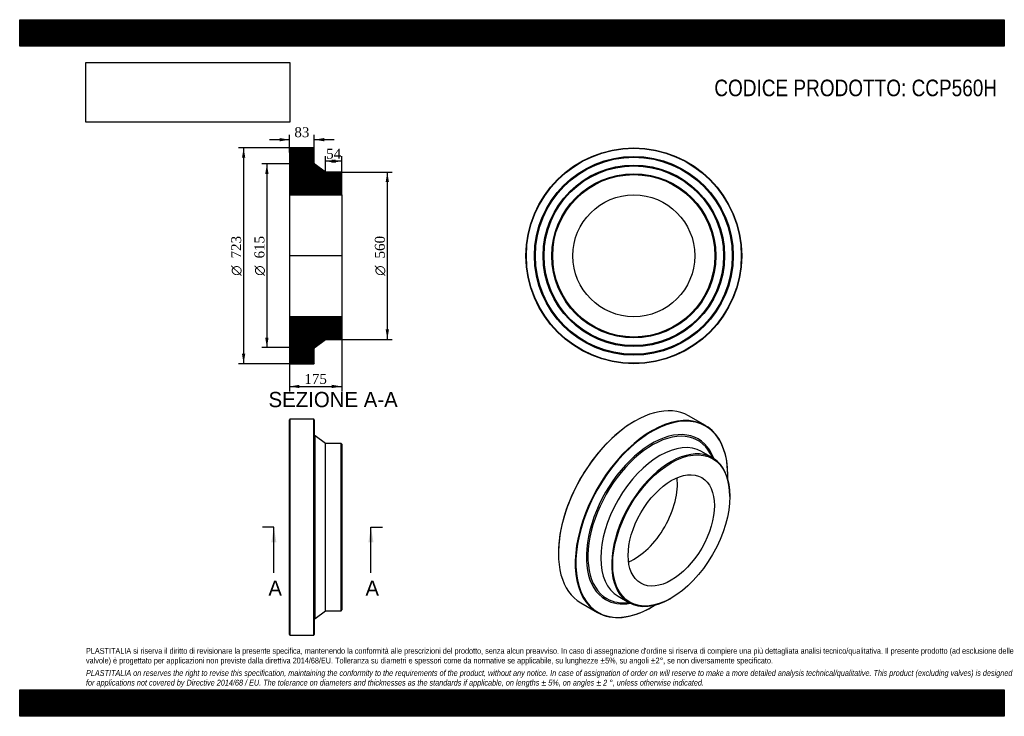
# Model space of a CAD drawing. Header units: millimetres. Extents: x 0 to 3300, y 0 to 2333.
import ezdxf
from ezdxf.enums import TextEntityAlignment as Align
from ezdxf.lldxf.tags import DXFTag

# ---------------------------------------------------------------- set-up
doc = ezdxf.new("R2010")
doc.units = ezdxf.units.MM
doc.header["$LTSCALE"] = 11.111111
for name, color, linetype in [('CCP560H', 7, 'Continuous'), ('Default', 7, 'Continuous'), ('DV4_Default', 7, 'Continuous')]:
    doc.layers.add(name, color=color, linetype=linetype)
doc.styles.add('SEACAD_Solid_Edge_ANSI', font='seans.ttf')
doc.styles.add('SEACAD_Solid_Edge_ANSI1_Symbols', font='semeca1.ttf')
doc.styles.add('SEACAD_Times_New_Roman', font='times.ttf')
tags = doc.linetypes.add('CENTER2', pattern=[28.575, 19.05, -3.175, 3.175, -3.175]).pattern_tags.tags
tags[10:11] = [DXFTag(74, 4), DXFTag(75, 0), DXFTag(340, '0'), DXFTag(46, 0.0), DXFTag(50, 0.0), DXFTag(44, 0.0), DXFTag(45, 0.0)]
tags[8:9] = [DXFTag(74, 4), DXFTag(75, 0), DXFTag(340, '0'), DXFTag(46, 0.0), DXFTag(50, 0.0), DXFTag(44, 0.0), DXFTag(45, 0.0)]
tags[6:7] = [DXFTag(74, 4), DXFTag(75, 0), DXFTag(340, '0'), DXFTag(46, 0.0), DXFTag(50, 0.0), DXFTag(44, 0.0), DXFTag(45, 0.0)]
tags[4:5] = [DXFTag(74, 4), DXFTag(75, 0), DXFTag(340, '0'), DXFTag(46, 0.0), DXFTag(50, 0.0), DXFTag(44, 0.0), DXFTag(45, 0.0)]
doc.dimstyles.new('ANSImm', dxfattribs={"dimtxt": 33.333333, "dimasz": 33.333333, "dimexe": 16.666667, "dimexo": 0, "dimgap": 8.333333, "dimtad": 1, "dimdsep": 46, "dimtxsty": 'SEACAD_Times_New_Roman', "dimblk1": '_SE_FILLED', "dimblk2": '_SE_FILLED', "dimsah": 1, "dimcen": 16.666667, "dimazin": 0, "dimtfac": 0.85, "dimtdec": 3, "dimtofl": 0, "dimtmove": 0, "dimatfit": 3, "dimfxl": 1, "dimarcsym": 0})
picture_1 = doc.add_image_def('image1.jpg', size_in_pixel=(4302, 1260))

# ---------------------------------------------------------------- blocks, each defined once
blk = doc.blocks.new('SE')
at = {"layer": 'CCP560H', "color": 7, "linetype": 'Continuous'}
for p, q in [((905.9, 995.1), (904.4, 993.6)), ((904.4, 273.6), (904.4, 993.6)), ((905.9, 995.1), (905.9, 272.1)), ((985.9, 995.1), (905.9, 995.1)), ((985.9, 272.1), (985.9, 995.1)), ((987.4, 993.6), (985.9, 995.1)), ((987.4, 993.6), (987.4, 273.6)), ((989.9, 327.9), (989.9, 939.3)), ((1025.4, 913.6), (989.9, 939.3)), ((1025.4, 353.6), (1025.4, 913.6)), ((1076.9, 913.6), (1025.4, 913.6)), ((1076.9, 353.6), (1076.9, 913.6)), ((1079.4, 911.1), (1076.9, 913.6)), ((1079.4, 911.1), (1079.4, 356.1)), ((989.9, 327.9), (1025.4, 353.6)), ((1025.4, 353.6), (1076.9, 353.6)), ((1076.9, 353.6), (1079.4, 356.1)), ((904.4, 273.6), (905.9, 272.1)), ((905.9, 272.1), (985.9, 272.1)), ((985.9, 272.1), (987.4, 273.6))]:
    blk.add_line(p, q, dxfattribs=at)
for centre, start, end in [((993.4, 944.2), 180, 234.1073), ((993.4, 323), 125.8927, 180)]:
    blk.add_arc(centre, 6, start, end, dxfattribs=at)
blk = doc.blocks.new('SE1')
at = {"layer": 'CCP560H', "color": 7, "linetype": 'Continuous'}
for p, q in [((2298.4, 973.7), (2241.8, 1006.4)), ((2061.1, 988.5), (2060, 987.8)), ((2322, 866), (2285.6, 887)), ((2373.3, 807), (2373.3, 808.2)), ((2380, 735.8), (2380, 737.8)), ((1805.5, 546.9), (1805.5, 545.7)), ((2005.6, 402), (2042, 381)), ((1880.3, 380.2), (1936.9, 347.6)), ((2117.6, 365.5), (2118.7, 366.1)), ((2182, 394.9), (2183.8, 395.9))]:
    blk.add_line(p, q, dxfattribs=at)
for centre, major_axis, start_param, end_param in [((2061.1, 693.3), (180.7, 313.1), 0, 3.141593), ((2117.6, 660.6), (-180.8, -313.1), 2.356194, 6.283185), ((2118.7, 660), (180, 311.8), 0, 3.971128), ((2060, 693.9), (-180, -311.8), 3.926991, 5.497787), ((2118.7, 660), (-155.3, -269), 2.693362, 6.283185), ((2120.5, 659), (-152.9, -264.7), 2.728591, 6.283185), ((2118.7, 660), (180, 311.8), 5.45365, 6.283185), ((2145.6, 644.5), (-140, -242.5), 3.141593, 6.283185), ((2182, 623.5), (-140, -242.5), 2.356194, 6.283185), ((2060, 693.9), (-102.1, -176.9), 0.65064, 2.490952), ((2117.6, 660.6), (-180.8, -313.1), 0, 0.785398), ((2118.7, 660), (-155.3, -269), 0, 0.448231), ((2120.5, 659), (-152.9, -264.7), 0, 0.413002), ((2182, 623.5), (-140, -242.5), 0, 0.785398)]:
    blk.add_ellipse(centre, major_axis=major_axis, ratio=0.57735, start_param=start_param, end_param=end_param, dxfattribs=at)
for major_axis in [(138.8, 240.3), (-102.2, -176.9)]:
    blk.add_ellipse((2183.8, 622.5), major_axis=major_axis, ratio=0.57735, dxfattribs=at)
blk = doc.blocks.new('SE2')
at = {"layer": 'CCP560H', "color": 7, "linetype": 'Continuous'}
for radius in [361.5, 360, 333, 331.5, 330, 304, 302.5, 301, 275, 273.5, 272, 204.3]:
    blk.add_circle((2058.3, 1542.5), radius, dxfattribs=at)
blk = doc.blocks.new('SE4')
at = {"color": 7, "linetype": 'Continuous', "style": 'SEACAD_Solid_Edge_ANSI'}
blk.add_text('A', height=51.1, dxfattribs=at).set_placement((833.5, 454.7), align=Align.TOP_LEFT)
blk = doc.blocks.new('SE5')
at = {"color": 7, "linetype": 'Continuous', "style": 'SEACAD_Solid_Edge_ANSI'}
blk.add_text('A', height=51.1, dxfattribs=at).set_placement((1158.8, 454.7), align=Align.TOP_LEFT)
blk = doc.blocks.new('SEANNOT_GROUP')
at = {"linetype": 'Continuous'}
blk.add_hatch(color=7, dxfattribs=at).paths.add_polyline_path([(860.4, 582.5), (851.9, 633.6), (843.4, 582.5)])
at = {"color": 7, "linetype": 'Continuous'}
blk.add_lwpolyline([(851.9, 480.3), (851.9, 633.6)], dxfattribs=at)
blk = doc.blocks.new('SEANNOT_GROUP1')
at = {"linetype": 'Continuous'}
blk.add_hatch(color=7, dxfattribs=at).paths.add_polyline_path([(1185.8, 582.5), (1177.3, 633.6), (1168.7, 582.5)])
at = {"color": 7, "linetype": 'Continuous'}
blk.add_lwpolyline([(1177.3, 480.3), (1177.3, 633.6)], dxfattribs=at)
blk = doc.blocks.new('SE3')
at = {"layer": 'Default', "color": 7, "linetype": 'CENTER2'}
for p, q in [((851.9, 633.6), (813.6, 633.6)), ((1177.3, 633.6), (1215.6, 633.6))]:
    blk.add_line(p, q, dxfattribs=at)
at = {"layer": 'Default', "color": 7, "linetype": 'CENTER2', "const_width": 0.0001}
blk.add_lwpolyline([(851.9, 633.6), (1177.3, 633.6)], dxfattribs=at)
at = {"layer": 'Default'}
for name in ['SEANNOT_GROUP', 'SEANNOT_GROUP1', 'SE4', 'SE5']:
    blk.add_blockref(name, (0, 0), dxfattribs=at)
blk = doc.blocks.new('SE6')
at = {"layer": 'CCP560H', "linetype": 'Continuous'}
h = blk.add_hatch(dxfattribs=at)
h.set_pattern_fill('LINE', scale=0.629921, angle=45, style=0)
edge = h.paths.add_edge_path()
edge.add_line((1076.9, 1822.5), (1025.4, 1822.5))
edge.add_line((1025.4, 1822.5), (989.9, 1848.2))
edge.add_arc((993.4, 1853.1), 6, 180, 234.1073, ccw=False)
edge.add_line((987.4, 1853.1), (987.4, 1902.5))
edge.add_line((987.4, 1902.5), (985.9, 1904))
edge.add_line((985.9, 1904), (905.9, 1904))
edge.add_line((905.9, 1904), (904.4, 1902.5))
edge.add_line((904.4, 1902.5), (904.4, 1875.5))
edge.add_line((904.4, 1875.5), (905.5, 1874))
edge.add_line((905.5, 1874), (904.4, 1872.5))
edge.add_line((904.4, 1872.5), (904.4, 1846.5))
edge.add_line((904.4, 1846.5), (905.5, 1845))
edge.add_line((905.5, 1845), (904.4, 1843.5))
edge.add_line((904.4, 1843.5), (904.4, 1817.5))
edge.add_line((904.4, 1817.5), (905.5, 1816))
edge.add_line((905.5, 1816), (904.4, 1814.5))
edge.add_line((904.4, 1814.5), (904.4, 1746.8))
edge.add_line((904.4, 1746.8), (1079.4, 1746.8))
edge.add_line((1079.4, 1746.8), (1079.4, 1820))
edge.add_line((1079.4, 1820), (1076.9, 1822.5))
h = blk.add_hatch(dxfattribs=at)
h.set_pattern_fill('LINE', scale=0.629921, angle=45, style=0)
edge = h.paths.add_edge_path()
edge.add_line((1079.4, 1265), (1079.4, 1338.2))
edge.add_line((1079.4, 1338.2), (904.4, 1338.2))
edge.add_line((904.4, 1338.2), (904.4, 1270.5))
edge.add_line((904.4, 1270.5), (905.5, 1269))
edge.add_line((905.5, 1269), (904.4, 1267.5))
edge.add_line((904.4, 1267.5), (904.4, 1241.5))
edge.add_line((904.4, 1241.5), (905.5, 1240))
edge.add_line((905.5, 1240), (904.4, 1238.5))
edge.add_line((904.4, 1238.5), (904.4, 1212.5))
edge.add_line((904.4, 1212.5), (905.5, 1211))
edge.add_line((905.5, 1211), (904.4, 1209.5))
edge.add_line((904.4, 1209.5), (904.4, 1182.5))
edge.add_line((904.4, 1182.5), (905.9, 1181))
edge.add_line((905.9, 1181), (985.9, 1181))
edge.add_line((985.9, 1181), (987.4, 1182.5))
edge.add_line((987.4, 1182.5), (987.4, 1232))
edge.add_arc((993.4, 1232), 6, 125.8927, 180, ccw=False)
edge.add_line((989.9, 1236.8), (1025.4, 1262.5))
edge.add_line((1025.4, 1262.5), (1076.9, 1262.5))
edge.add_line((1076.9, 1262.5), (1079.4, 1265))
at = {"layer": 'CCP560H', "color": 7, "linetype": 'Continuous'}
for p, q in [((904.4, 1902.5), (905.9, 1904)), ((904.4, 1902.5), (904.4, 1875.5)), ((985.9, 1904), (905.9, 1904)), ((985.9, 1904), (987.4, 1902.5)), ((987.4, 1853.1), (987.4, 1902.5)), ((904.4, 1875.5), (904.4, 1872.5)), ((904.4, 1875.5), (905.5, 1874)), ((905.5, 1874), (904.4, 1872.5)), ((904.4, 1872.5), (904.4, 1846.5)), ((1025.4, 1822.5), (989.9, 1848.2)), ((904.4, 1846.5), (904.4, 1843.5)), ((904.4, 1846.5), (905.5, 1845)), ((905.5, 1845), (904.4, 1843.5)), ((904.4, 1843.5), (904.4, 1817.5)), ((904.4, 1817.5), (904.4, 1814.5)), ((904.4, 1817.5), (905.5, 1816)), ((905.5, 1816), (904.4, 1814.5)), ((1076.9, 1822.5), (1025.4, 1822.5)), ((1076.9, 1822.5), (1079.4, 1820)), ((1079.4, 1746.8), (1079.4, 1820)), ((904.4, 1814.5), (904.4, 1746.8)), ((904.4, 1746.8), (904.4, 1338.2)), ((904.4, 1746.8), (1079.4, 1746.8)), ((1079.4, 1746.8), (1079.4, 1338.2)), ((1079.4, 1338.2), (904.4, 1338.2)), ((904.4, 1338.2), (904.4, 1270.5)), ((1079.4, 1265), (1079.4, 1338.2)), ((904.4, 1270.5), (904.4, 1267.5)), ((904.4, 1270.5), (905.5, 1269)), ((905.5, 1269), (904.4, 1267.5)), ((904.4, 1267.5), (904.4, 1241.5)), ((989.9, 1236.8), (1025.4, 1262.5)), ((1025.4, 1262.5), (1076.9, 1262.5)), ((1079.4, 1265), (1076.9, 1262.5)), ((904.4, 1241.5), (904.4, 1238.5)), ((904.4, 1241.5), (905.5, 1240)), ((905.5, 1240), (904.4, 1238.5)), ((904.4, 1238.5), (904.4, 1212.5)), ((987.4, 1182.5), (987.4, 1232)), ((904.4, 1212.5), (904.4, 1209.5)), ((904.4, 1212.5), (905.5, 1211)), ((905.5, 1211), (904.4, 1209.5)), ((904.4, 1209.5), (904.4, 1182.5)), ((905.9, 1181), (904.4, 1182.5)), ((905.9, 1181), (985.9, 1181)), ((987.4, 1182.5), (985.9, 1181))]:
    blk.add_line(p, q, dxfattribs=at)
for centre, start, end in [((993.4, 1853.1), 180, 234.1073), ((993.4, 1232), 125.8927, 180)]:
    blk.add_arc(centre, 6, start, end, dxfattribs=at)
at = {"layer": 'DV4_Default', "color": 7, "linetype": 'CENTER2'}
for p, q in [((987.4, 1853.1), (987.4, 1850)), ((989.9, 1848.2), (987.4, 1850)), ((1081.2, 1542.5), (902.7, 1542.5)), ((989.9, 1236.8), (987.4, 1235)), ((987.4, 1232), (987.4, 1235))]:
    blk.add_line(p, q, dxfattribs=at)
blk = doc.blocks.new('GDimGGroup')
at = {"layer": 'Default', "linetype": 'Continuous'}
for points in [[(745, 1870.7), (756.1, 1870.7), (750.5, 1904)], [(745, 1214.4), (750.5, 1181), (756.1, 1214.4)]]:
    blk.add_hatch(color=7, dxfattribs=at).paths.add_polyline_path(points)
at = {"layer": 'Default', "color": 7, "linetype": 'Continuous'}
for p, q in [((945.9, 1904), (733.8, 1904)), ((750.5, 1904), (750.5, 1181)), ((945.9, 1181), (733.8, 1181))]:
    blk.add_line(p, q, dxfattribs=at)
for s, height, style, p in [('723', 33.33, 'SEACAD_Times_New_Roman', (708.8, 1533.6)), ('O', 33.3, 'SEACAD_Solid_Edge_ANSI1_Symbols', (708.8, 1475.6))]:
    blk.add_text(s, height=height, rotation=90, dxfattribs=dict(at, style=style)).set_placement(p, align=Align.TOP_LEFT)
blk = doc.blocks.new('GDimGGroup1')
at = {"layer": 'Default', "linetype": 'Continuous'}
for points in [[(822.9, 1816.7), (834, 1816.7), (828.5, 1850)], [(822.9, 1268.4), (828.5, 1235), (834, 1268.4)]]:
    blk.add_hatch(color=7, dxfattribs=at).paths.add_polyline_path(points)
at = {"layer": 'Default', "color": 7, "linetype": 'Continuous'}
for p, q in [((987.4, 1850), (811.8, 1850)), ((828.5, 1850), (828.5, 1235)), ((987.4, 1235), (811.8, 1235))]:
    blk.add_line(p, q, dxfattribs=at)
for s, height, style, p in [('615', 33.33, 'SEACAD_Times_New_Roman', (786.8, 1533.6)), ('O', 33.3, 'SEACAD_Solid_Edge_ANSI1_Symbols', (786.8, 1475.6))]:
    blk.add_text(s, height=height, rotation=90, dxfattribs=dict(at, style=style)).set_placement(p, align=Align.TOP_LEFT)
blk = doc.blocks.new('GDimGGroup2')
at = {"layer": 'Default', "linetype": 'Continuous'}
for points in [[(1237.7, 1789.2), (1232.1, 1822.5), (1226.6, 1789.2)], [(1237.7, 1295.9), (1226.6, 1295.9), (1232.1, 1262.5)]]:
    blk.add_hatch(color=7, dxfattribs=at).paths.add_polyline_path(points)
at = {"layer": 'Default', "color": 7, "linetype": 'Continuous'}
for p, q in [((1076.9, 1822.5), (1248.8, 1822.5)), ((1232.1, 1822.5), (1232.1, 1262.5)), ((1076.9, 1262.5), (1248.8, 1262.5))]:
    blk.add_line(p, q, dxfattribs=at)
for s, height, style, p in [('560', 33.33, 'SEACAD_Times_New_Roman', (1190.4, 1533.6)), ('O', 33.3, 'SEACAD_Solid_Edge_ANSI1_Symbols', (1190.4, 1475.6))]:
    blk.add_text(s, height=height, rotation=90, dxfattribs=dict(at, style=style)).set_placement(p, align=Align.TOP_LEFT)
blk = doc.blocks.new('DMBLK19')
at = {"layer": 'Default', "linetype": 'Continuous'}
for points in [[(937.7, 1099.3), (937.7, 1110.4), (904.4, 1104.8)], [(1046.1, 1099.3), (1079.4, 1104.8), (1046.1, 1110.4)]]:
    blk.add_hatch(color=7, dxfattribs=at).paths.add_polyline_path(points)
at = {"layer": 'Default', "color": 7, "linetype": 'Continuous'}
for p, q in [((904.4, 1338.2), (904.4, 1088.1)), ((1079.4, 1338.2), (1079.4, 1088.1)), ((904.4, 1104.8), (1079.4, 1104.8))]:
    blk.add_line(p, q, dxfattribs=at)
at = {"layer": 'Default', "color": 7, "linetype": 'Continuous', "style": 'SEACAD_Times_New_Roman'}
blk.add_text('175', height=33.33, dxfattribs=at).set_placement((954, 1146.5), align=Align.TOP_LEFT)
blk = doc.blocks.new('_SE_FILLED')
at = {"color": 0}
blk.add_line((0, 0), (-1, 0), dxfattribs=at)
blk.add_solid([(0, 0), (-1, -0.1665), (-1, 0.1665), (0, 0)], dxfattribs=at)
blk = doc.blocks.new('DMBLK20')
at = {"layer": 'Default', "linetype": 'Continuous'}
for points in [[(871.1, 1937), (871.1, 1925.9), (904.4, 1931.5)], [(1020.7, 1937), (987.4, 1931.5), (1020.7, 1925.9)]]:
    blk.add_hatch(color=7, dxfattribs=at).paths.add_polyline_path(points)
at = {"layer": 'Default', "color": 7, "linetype": 'Continuous'}
for p, q in [((904.4, 1889), (904.4, 1948.2)), ((987.4, 1877.8), (987.4, 1948.2)), ((904.4, 1931.5), (837.7, 1931.5)), ((1054.1, 1931.5), (987.4, 1931.5))]:
    blk.add_line(p, q, dxfattribs=at)
at = {"layer": 'Default', "color": 7, "linetype": 'Continuous', "style": 'SEACAD_Times_New_Roman'}
blk.add_text('83', height=33.33, dxfattribs=at).set_placement((920.6, 1973.2), align=Align.TOP_LEFT)
blk = doc.blocks.new('DMBLK21')
at = {"layer": 'Default', "linetype": 'Continuous'}
for points in [[(1058.7, 1864.9), (1025.4, 1859.4), (1058.7, 1853.8)], [(1046.1, 1864.9), (1046.1, 1853.8), (1079.4, 1859.4)]]:
    blk.add_hatch(color=7, dxfattribs=at).paths.add_polyline_path(points)
at = {"layer": 'Default', "color": 7, "linetype": 'Continuous'}
for p, q in [((1025.4, 1822.5), (1025.4, 1876.1)), ((1079.4, 1859.4), (1025.4, 1859.4)), ((1079.4, 1746.8), (1079.4, 1876.1))]:
    blk.add_line(p, q, dxfattribs=at)
at = {"layer": 'Default', "color": 7, "linetype": 'Continuous', "style": 'SEACAD_Times_New_Roman'}
blk.add_text('54', height=33.33, dxfattribs=at).set_placement((1027.1, 1901.1), align=Align.TOP_LEFT)

msp = doc.modelspace()

# ---------------------------------------------------------------- hatches: boundary and pattern name
at = {"layer": 'Default', "linetype": 'Continuous'}
h = msp.add_hatch(dxfattribs=at)
h.set_pattern_fill('LINE', scale=0.629921, angle=45, style=0)
h.paths.add_polyline_path([(3300, 2244.444), (3300, 2333.333), (0, 2333.333), (0, 2244.444)])
for points in [[(3300, 2244.444), (3300, 2333.333), (0, 2333.333), (0, 2244.444)], [(3300, 0), (3300, 88.889), (0, 88.889), (0, 0)]]:
    msp.add_hatch(color=7, dxfattribs=at).paths.add_polyline_path(points)
h = msp.add_hatch(dxfattribs=at)
h.set_pattern_fill('LINE', scale=0.629921, angle=45, style=0)
h.paths.add_polyline_path([(3300, 0), (3300, 88.889), (0, 88.889), (0, 0)])

# ---------------------------------------------------------------- linework, layer by layer
at = {"layer": 'Default', "color": 7, "linetype": 'Continuous'}
for p, q in [((0, 2333.333), (3300, 2333.333)), ((0, 2244.444), (0, 2333.333)), ((3300, 2333.333), (3300, 2244.444)), ((3300, 2244.444), (0, 2244.444)), ((0, 88.889), (3300, 88.889)), ((0, 0), (0, 88.889)), ((3300, 88.889), (3300, 0)), ((3300, 0), (0, 0))]:
    msp.add_line(p, q, dxfattribs=at)

# ---------------------------------------------------------------- block references
at = {"layer": 'Default'}
for name in ['GDimGGroup', 'SE6', 'SE2', 'GDimGGroup1', 'GDimGGroup2', 'SE1', 'SE', 'SE3']:
    msp.add_blockref(name, (0, 0), dxfattribs=at)

# ---------------------------------------------------------------- texts
at = {"layer": 'Default', "color": 7, "linetype": 'Continuous', "style": 'SEACAD_Solid_Edge_ANSI'}
msp.add_text('SEZIONE A-A', height=51.11111, dxfattribs=at).set_placement((834.013, 1086.596), align=Align.TOP_LEFT)
at = {"layer": 'Default', "attachment_point": 1}
for s, insert, char_height, width in [('{\\fArial Narrow|b0||i0||c0|p34;\\C7;\\H55.55555556;\\W1.;CODICE PRODOTTO: CCP560H}', (2328.087, 2132.602), 55.55556, 950.06324), ("{\\fArial Narrow|b0||i0||c0|p34;\\C7;\\H19.44444444;\\W1.;PLASTITALIA si riserva il diritto di revisionare la presente specifica, mantenendo la conformità alle prescrizioni del prodotto, senza alcun preavviso. In caso di assegnazione d'ordine si riserva di compiere una più dettagliata analisi tecnico/qualitativa. Il presente prodotto (ad esclusione delle \\P}{\\fArial Narrow|b0||i0||c0|p34;\\C7;\\H19.44444444;\\W1.;valvole) è progettato per applicazioni non previste dalla direttiva 2014/68/EU. Tolleranza su diametri e spessori come da normative se applicabile, su lunghezze ±5%, su angoli ±2°, se non diversamente specificato.\\P}{\\fArial Narrow|b0||i0||c0|p34;\\C7;\\H5.555555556;\\W1.;   \\P}{\\fArial Narrow|b0||i1||c0|p34;\\C7;\\H19.44444444;\\W1.;PLASTITALIA on reserves the right to revise this specification, maintaining the conformity to the requirements of the product, without any notice. In case of assignation of order on will reserve to make a more detailed analysis technical/qualitative. This product (excluding valves) is designed \\P}{\\fArial Narrow|b0||i1||c0|p34;\\C7;\\H19.44444444;\\W1.;for applications not covered by Directive 2014/68 / EU. The tolerance on diameters and thicknesses as the standards if applicable, on lengths ± 5%, on angles ± 2 °, unless otherwise indicated.\\P}", (222.222, 228.915), 19.444444, 2855.55556)]:
    msp.add_mtext(s, dxfattribs=dict(at, insert=insert, char_height=char_height, width=width))

# ---------------------------------------------------------------- dimensions: what is measured, and where the dimension line sits
at = {"layer": 'Default', "color": 7, "linetype": 'Continuous'}
for base, p1, p2, picture, middle in [((904.407, 1931.491), (987.407, 1877.828), (904.407, 1889.046), 'DMBLK20', (945.907, 1931.491)), ((1025.407, 1859.39), (1079.407, 1746.846), (1025.407, 1822.546), 'DMBLK21', (1052.407, 1859.39))]:
    dim = msp.add_linear_dim(base=base, p1=p1, p2=p2, text='\\A1;<>', dimstyle='ANSImm', dxfattribs=at)
    dim.commit()
    dim.dimension.update_dxf_attribs({"geometry": picture, "text_midpoint": middle, "dimtype": 160})
dim = msp.add_linear_dim(base=(904.407, 1104.809), p1=(904.407, 1338.246), p2=(1079.407, 1338.246), angle=0, text='\\A1;<>', dimstyle='ANSImm', dxfattribs=at)
dim.commit()
dim.dimension.update_dxf_attribs({"geometry": 'DMBLK19', "text_midpoint": (991.907, 1104.809), "dimtype": 161})

# ---------------------------------------------------------------- pictures from other files: only their frames are drawn
image = msp.add_image(picture_1, insert=(222.222, 1990.035), size_in_units=(682.857, 200))
image.dxf.flags = 7

doc.saveas('drawing.dxf')
